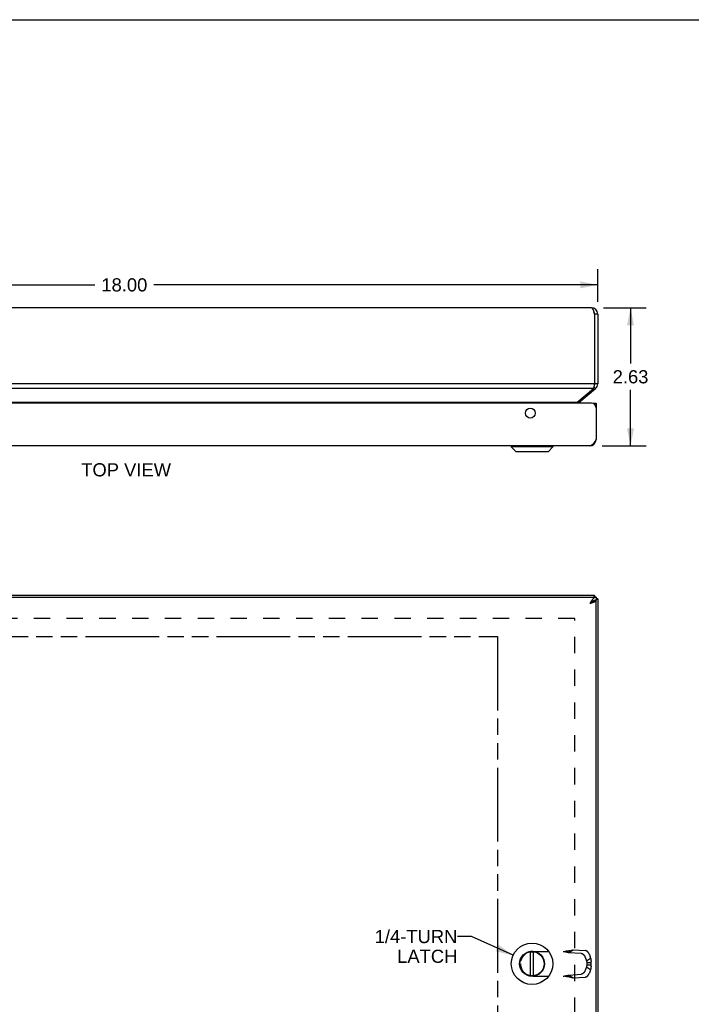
# Model space of a CAD drawing. Header units: inches. Extents: x 0 to 56.7, y 0 to 36.7.
# Tile 9 of 11: x 14.8 to 27.5, y 18 to 36.7. Entities that reach past the tile are written whole.
import ezdxf

# ---------------------------------------------------------------- set-up
doc = ezdxf.new("R2010")
doc.units = ezdxf.units.IN
doc.header["$LTSCALE"] = 3.116667
doc.header["$MEASUREMENT"] = 0
doc.linetypes.add('HIDDEN', pattern=[0.2, 0.1, -0.1])
doc.linetypes.add('PHANTOM', pattern=[0.8, 0.45, -0.05, 0.1, -0.05, 0.1, -0.05])
doc.layers.get('0').update_dxf_attribs({"linetype": 'CONTINUOUS'})
for name, color, linetype in [('AVAIL_DOOR_SPACE', 7, 'CONTINUOUS'), ('DEFAULT_2', 8, 'HIDDEN'), ('DIMENSIONS', 7, 'CONTINUOUS')]:
    doc.layers.add(name, color=color, linetype=linetype)
doc.styles.get("Standard").update_dxf_attribs({"font": 'arial.ttf'})
doc.dimstyles.new('DIMSTYLE_1', dxfattribs={"dimtxt": 0.25, "dimasz": 0.333333, "dimexe": 0.09, "dimexo": 0.07, "dimgap": 0.0375, "dimtad": 0, "dimtih": 1, "dimtoh": 1, "dimzin": 4, "dimdsep": 46, "dimtxsty": 'Standard', "dimblk": '_FILLED', "dimblk1": '_FILLED', "dimblk2": '_FILLED', "dimcen": 0.09, "dimazin": 1, "dimtfac": 1, "dimtofl": 0, "dimtmove": 0, "dimatfit": 3, "dimldrblk": '_FILLED', "dimfxl": 0, "dimtolj": 1, "dimtzin": 4, "dimarcsym": 0})
doc.dimstyles.get("Standard").update_dxf_attribs({"dimtxt": 0.283333, "dimasz": 0.333333, "dimexe": 0.09, "dimexo": 0.07, "dimgap": 0.09, "dimtad": 0, "dimtih": 1, "dimtoh": 1, "dimzin": 4, "dimdsep": 46, "dimtxsty": 'Standard', "dimblk": '_FILLED', "dimblk1": '_FILLED', "dimblk2": '_FILLED', "dimcen": 0.09, "dimazin": 1, "dimtp": 0.01, "dimtm": 0.01, "dimtfac": 1, "dimtofl": 0, "dimtmove": 0, "dimatfit": 3, "dimldrblk": '_FILLED', "dimfxl": 0, "dimtolj": 1, "dimtzin": 4, "dimarcsym": 0})

# ---------------------------------------------------------------- blocks, each defined once
blk = doc.blocks.new('_FILLED')
at = {"color": 0, "linetype": 'ByBlock'}
blk.add_solid([(0, 0), (-1, 0.2), (-1, -0.2)], dxfattribs=at)
blk = doc.blocks.new('*D7')
at = {"layer": 'DIMENSIONS', "color": 2, "linetype": 'Continuous'}
for p, q in [((25.856, 31.191), (26.667, 31.191)), ((26.367, 31.191), (26.367, 30.129)), ((26.367, 28.566), (26.367, 29.629)), ((25.826, 28.566), (26.667, 28.566))]:
    blk.add_line(p, q, dxfattribs=at)
at = {"layer": 'DIMENSIONS', "color": 2, "linetype": 'Continuous', "xscale": 0.3333333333, "yscale": 0.3333333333, "zscale": 0.3333333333}
for p, rotation in [((26.367, 31.191), 90), ((26.367, 28.566), 270)]:
    blk.add_blockref('_FILLED', p, dxfattribs=dict(at, rotation=rotation))
at = {"layer": 'DIMENSIONS', "color": 2, "linetype": 'Continuous', "insert": (26.367, 30.004), "char_height": 0.25, "width": 0.67937, "attachment_point": 2, "line_spacing_factor": 0.9}
blk.add_mtext('2.63', dxfattribs=at)
blk = doc.blocks.new('*D21')
at = {"layer": 'DIMENSIONS', "color": 2, "linetype": 'Continuous'}
for p, q in [((7.743, 31.305), (7.743, 31.926)), ((25.743, 31.305), (25.743, 31.926)), ((7.743, 31.626), (16.181, 31.626)), ((25.743, 31.626), (17.305, 31.626))]:
    blk.add_line(p, q, dxfattribs=at)
at = {"layer": 'DIMENSIONS', "color": 2, "linetype": 'Continuous', "xscale": 0.3333333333, "yscale": 0.3333333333, "zscale": 0.3333333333, "rotation": 180}
blk.add_blockref('_FILLED', (7.743, 31.626), dxfattribs=at)
at = {"layer": 'DIMENSIONS', "color": 2, "linetype": 'Continuous', "xscale": 0.3333333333, "yscale": 0.3333333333, "zscale": 0.3333333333}
blk.add_blockref('_FILLED', (25.743, 31.626), dxfattribs=at)
at = {"layer": 'DIMENSIONS', "color": 2, "linetype": 'Continuous', "insert": (16.743, 31.751), "char_height": 0.25, "width": 0.87361, "attachment_point": 2, "line_spacing_factor": 0.9}
blk.add_mtext('18.00', dxfattribs=at)

msp = doc.modelspace()

# ---------------------------------------------------------------- linework, layer by layer
at = {"color": 7, "linetype": 'Continuous'}
for p, q in [((0, 36.6667), (56.6667, 36.6667)), ((25.7431, 31.0712), (25.6831, 31.0712)), ((25.7003, 29.6552), (25.671, 29.6901)), ((25.7431, 29.7471), (25.6831, 29.7471)), ((25.3869, 29.3923), (25.371, 29.4113)), ((25.6526, 29.376), (25.7126, 29.376)), ((25.6526, 29.3708), (25.6526, 29.376)), ((25.7126, 29.3155), (25.7075, 29.3155)), ((25.7116, 28.6703), (25.7033, 28.6714)), ((24.1005, 28.5629), (24.8886, 28.5629)), ((24.1005, 28.5629), (24.1005, 28.5442)), ((24.8886, 28.5442), (24.1005, 28.5442)), ((24.1005, 28.5442), (24.1837, 28.461)), ((24.1837, 28.461), (24.8055, 28.461)), ((24.1887, 28.459), (24.8005, 28.459)), ((24.8886, 28.5442), (24.8055, 28.461)), ((24.8886, 28.5629), (24.8886, 28.5442)), ((25.6831, 25.7204), (25.6831, 25.6904)), ((25.7126, 25.6904), (25.7126, 25.6304)), ((25.7431, 25.6604), (25.7126, 25.6604)), ((25.7116, 25.6254), (25.6812, 25.6254)), ((24.4648, 18.4923), (24.4648, 18.9485)), ((24.5243, 18.4923), (24.5243, 18.9485))]:
    msp.add_line(p, q, dxfattribs=at)
at = {"color": 3, "linetype": 'Continuous'}
for p, q in [((25.6231, 31.1912), (7.8631, 31.1912)), ((25.6831, 31.0712), (25.6831, 29.7471)), ((25.7431, 31.0712), (25.7431, 29.7471)), ((25.6831, 29.7471), (7.8031, 29.7471)), ((25.6617, 29.6552), (7.8246, 29.6552)), ((25.3483, 29.3923), (25.6617, 29.6552)), ((25.3869, 29.3923), (25.7003, 29.6552)), ((25.3483, 29.3923), (8.1379, 29.3923)), ((25.6226, 29.376), (7.8626, 29.376)), ((25.7126, 29.376), (25.7126, 28.686)), ((25.5926, 28.566), (7.8926, 28.566)), ((7.7726, 25.6904), (25.7126, 25.6904)), ((25.6831, 25.7204), (7.8031, 25.7204)), ((25.7431, 25.6604), (25.7431, 11.7804)), ((25.6867, 25.6254), (25.6888, 25.6275)), ((25.7116, 25.6254), (25.7126, 25.6254)), ((25.7126, 11.8154), (25.7126, 25.6254))]:
    msp.add_line(p, q, dxfattribs=at)
for points in [[(25.6231, 31.1912), (25.6254, 31.191), (25.6277, 31.1903), (25.63, 31.1892), (25.6324, 31.1877), (25.6347, 31.1857), (25.637, 31.1834), (25.6393, 31.1806), (25.6416, 31.1774), (25.6439, 31.1739), (25.6462, 31.1699), (25.6485, 31.1656), (25.6508, 31.161), (25.6531, 31.156), (25.6554, 31.1508), (25.6577, 31.1452), (25.6601, 31.1393), (25.6624, 31.1333), (25.6647, 31.127), (25.667, 31.1204), (25.6693, 31.1137), (25.6716, 31.1069), (25.6739, 31.0999), (25.6762, 31.0928), (25.6785, 31.0856), (25.6808, 31.0784), (25.6831, 31.0712)], [(25.6831, 29.7471), (25.6804, 29.7341), (25.6791, 29.7276), (25.6778, 29.7212), (25.6764, 29.7148), (25.6751, 29.7086), (25.6738, 29.7024), (25.6724, 29.6964), (25.6711, 29.6906), (25.6697, 29.6849), (25.6684, 29.6794), (25.6671, 29.6741), (25.6657, 29.669), (25.6644, 29.6642), (25.663, 29.6595), (25.6617, 29.6552)], [(25.3483, 29.3923), (25.3448, 29.3893), (25.3412, 29.3862), (25.3376, 29.3828), (25.334, 29.3793), (25.3309, 29.376)], [(25.7126, 28.686), (25.708, 28.6787), (25.7033, 28.6715), (25.6987, 28.6643), (25.6941, 28.6572), (25.6895, 28.6502), (25.6849, 28.6434), (25.6803, 28.6367), (25.6756, 28.6302), (25.671, 28.6239), (25.6664, 28.6178), (25.6618, 28.612), (25.6572, 28.6064), (25.6526, 28.6011), (25.648, 28.5962), (25.6434, 28.5915), (25.6388, 28.5872), (25.6341, 28.5833), (25.6295, 28.5797), (25.6249, 28.5765), (25.6203, 28.5738), (25.6157, 28.5714), (25.6111, 28.5694), (25.6064, 28.5679), (25.6018, 28.5668), (25.5972, 28.5662), (25.5926, 28.566)], [(25.7126, 25.6904), (25.708, 25.6902), (25.7033, 25.6895), (25.6987, 25.6884), (25.6941, 25.6869), (25.6895, 25.685), (25.6849, 25.6826), (25.6803, 25.6798), (25.6756, 25.6766), (25.671, 25.6731), (25.6664, 25.6691), (25.6618, 25.6649), (25.6572, 25.6602), (25.6526, 25.6553), (25.648, 25.65), (25.6434, 25.6444), (25.6388, 25.6386), (25.6341, 25.6325), (25.6295, 25.6262), (25.6249, 25.6197), (25.6203, 25.613), (25.6157, 25.6061), (25.6111, 25.5991), (25.6064, 25.592), (25.6018, 25.5849), (25.5972, 25.5776), (25.5926, 25.5704)], [(25.6831, 25.7204), (25.6818, 25.7202), (25.6804, 25.7197), (25.6791, 25.7188), (25.6778, 25.7175), (25.6764, 25.716), (25.6751, 25.714), (25.6738, 25.7118), (25.6724, 25.7091), (25.6711, 25.7062), (25.6697, 25.703), (25.6684, 25.6994), (25.6671, 25.6956), (25.6657, 25.6915), (25.6654, 25.6904)], [(25.7431, 25.6604), (25.7429, 25.659), (25.7424, 25.6577), (25.7415, 25.6564), (25.7403, 25.655), (25.7387, 25.6537), (25.7368, 25.6524), (25.7345, 25.651), (25.7319, 25.6497), (25.729, 25.6483), (25.7257, 25.647), (25.7222, 25.6457), (25.7183, 25.6443), (25.7142, 25.643), (25.7126, 25.6425)], [(25.5926, 25.5704), (25.5992, 25.5725), (25.6058, 25.5746), (25.6124, 25.5767), (25.619, 25.5789), (25.6254, 25.581), (25.6317, 25.5831), (25.6379, 25.5852), (25.644, 25.5873), (25.6499, 25.5894), (25.6557, 25.5915), (25.6612, 25.5937), (25.6666, 25.5958), (25.6717, 25.5979), (25.6766, 25.6), (25.6812, 25.6021), (25.6855, 25.6042), (25.6896, 25.6063), (25.6934, 25.6085), (25.6968, 25.6106), (25.6999, 25.6127), (25.7027, 25.6148), (25.7052, 25.6169), (25.7073, 25.619), (25.7091, 25.6212), (25.7105, 25.6233), (25.7116, 25.6254)]]:
    msp.add_lwpolyline(points, dxfattribs=at)
at = {"color": 7, "linetype": 'Continuous'}
for points in [[(25.7126, 25.6304), (25.708, 25.6303), (25.7033, 25.63), (25.6987, 25.6294), (25.6941, 25.6286), (25.6895, 25.6277), (25.6849, 25.6265), (25.6803, 25.6251), (25.6756, 25.6235), (25.671, 25.6217), (25.6664, 25.6198), (25.6618, 25.6176), (25.6572, 25.6153), (25.6526, 25.6128), (25.648, 25.6102), (25.6434, 25.6074), (25.6388, 25.6045), (25.6341, 25.6014), (25.6295, 25.5983), (25.6249, 25.595), (25.6203, 25.5917), (25.6157, 25.5882), (25.6111, 25.5848), (25.6064, 25.5812), (25.6018, 25.5776), (25.5972, 25.574), (25.5926, 25.5704)], [(25.5926, 25.5704), (25.5965, 25.5729), (25.6004, 25.5754), (25.6043, 25.5779), (25.6081, 25.5804), (25.6119, 25.5829), (25.6155, 25.5854), (25.6191, 25.5879), (25.6226, 25.5904), (25.6259, 25.5929), (25.6291, 25.5954), (25.6321, 25.5979), (25.635, 25.6004), (25.6377, 25.6029), (25.6402, 25.6054)]]:
    msp.add_lwpolyline(points, dxfattribs=at)
at = {"color": 3, "linetype": 'Continuous'}
msp.add_circle((24.4626, 29.188), 0.094, dxfattribs=at)
at = {"color": 7, "linetype": 'Continuous'}
for radius in [0.3941, 0.2375, 0.23]:
    msp.add_circle((24.4946, 18.7204), radius, dxfattribs=at)
at = {"color": 3, "linetype": 'Continuous'}
for centre, radius, start, end in [((25.6231, 31.0712), 0.12, 0, 90), ((25.6231, 29.7471), 0.12, 310, 360), ((25.4255, 29.3463), 0.06, 130, 150.38363), ((25.6226, 29.286), 0.09, 0, 90), ((25.5926, 28.686), 0.12, 270, 360)]:
    msp.add_arc(centre, radius, start, end, dxfattribs=at)
at = {"color": 7, "linetype": 'Continuous'}
for centre, radius, start, end in [((25.6231, 31.0712), 0.06, 0, 35.78573), ((25.6231, 29.7471), 0.06, 336.89557, 360), ((24.1036, 28.5629), 0.00305, 89.99991, 180), ((24.1887, 28.4661), 0.0071, 225.00001, 270.00001), ((24.8005, 28.4661), 0.0071, 269.99999, 314.99999), ((24.8856, 28.5629), 0.00305, 0, 90.00009)]:
    msp.add_arc(centre, radius, start, end, dxfattribs=at)
at = {"layer": 'AVAIL_DOOR_SPACE', "color": 4, "linetype": 'PHANTOM'}
for p, q in [((8.5226, 24.9404), (23.8376, 24.9404)), ((23.8376, 24.9404), (23.8376, 12.5004))]:
    msp.add_line(p, q, dxfattribs=at)
at = {"layer": 'DEFAULT_2', "color": 8, "linetype": 'HIDDEN'}
for p, q in [((25.3055, 25.2827), (8.1808, 25.2827)), ((25.3055, 12.158), (25.3055, 25.2827)), ((24.5106, 18.9566), (25.1635, 18.9566)), ((25.1942, 18.9336), (25.2757, 18.9853)), ((25.1942, 18.9336), (25.4269, 18.9204)), ((25.2757, 18.9853), (25.5084, 18.9721)), ((24.2746, 18.7206), (24.2746, 18.7202)), ((25.5027, 18.8468), (25.5274, 18.7753)), ((25.5274, 18.7753), (25.6089, 18.827)), ((25.5383, 18.7425), (25.6141, 18.7425)), ((25.5383, 18.7425), (25.5383, 18.6983)), ((25.5842, 18.8985), (25.6089, 18.827)), ((25.6141, 18.7425), (25.6141, 18.6983)), ((25.5274, 18.6655), (25.5027, 18.594)), ((25.5274, 18.6655), (25.6089, 18.6137)), ((25.5383, 18.6983), (25.6141, 18.6983)), ((25.6089, 18.6137), (25.5842, 18.5422)), ((24.5106, 18.4842), (25.1635, 18.4842)), ((25.1942, 18.5071), (25.4269, 18.5204)), ((25.1942, 18.5071), (25.2757, 18.4554)), ((25.1985, 18.4751), (25.2114, 18.4717)), ((25.2114, 18.4717), (25.2232, 18.4686)), ((25.2757, 18.4554), (25.5084, 18.4686))]:
    msp.add_line(p, q, dxfattribs=at)
for points in [[(25.0877, 18.9566), (25.1015, 18.9538), (25.1152, 18.9511), (25.1287, 18.9483), (25.1421, 18.9455), (25.1554, 18.9426), (25.1685, 18.9397), (25.1814, 18.9367), (25.1942, 18.9336)], [(25.2114, 18.969), (25.2051, 18.9674), (25.1985, 18.9659), (25.1919, 18.9644), (25.1852, 18.9631), (25.1786, 18.9619), (25.1719, 18.9608), (25.1652, 18.9598), (25.1585, 18.9589), (25.1517, 18.9582), (25.145, 18.9576), (25.1383, 18.9572), (25.1316, 18.9568), (25.1249, 18.9566), (25.1185, 18.9566)], [(25.1635, 18.9566), (25.1725, 18.9589), (25.1813, 18.9611), (25.19, 18.9634), (25.1985, 18.9656), (25.2232, 18.9721)], [(25.2232, 18.9721), (25.2311, 18.9742), (25.2389, 18.9763), (25.2466, 18.9782), (25.2541, 18.9801), (25.2615, 18.9819), (25.2687, 18.9837), (25.2757, 18.9853)], [(25.4269, 18.9204), (25.4285, 18.9203), (25.4302, 18.9201), (25.4318, 18.9198), (25.4335, 18.9195), (25.4352, 18.9191), (25.437, 18.9186), (25.4387, 18.9181), (25.4405, 18.9175), (25.4422, 18.9168), (25.444, 18.9161), (25.4458, 18.9152), (25.4475, 18.9144), (25.4493, 18.9134), (25.4511, 18.9124), (25.4529, 18.9114), (25.4547, 18.9103), (25.4565, 18.9091), (25.4582, 18.9078), (25.46, 18.9066), (25.4618, 18.9052), (25.4635, 18.9038), (25.4653, 18.9023), (25.467, 18.9008), (25.4687, 18.8993), (25.4704, 18.8977), (25.4721, 18.896), (25.4737, 18.8943), (25.4754, 18.8925), (25.477, 18.8908), (25.4786, 18.8889), (25.4801, 18.8871), (25.4816, 18.8851), (25.4831, 18.8832), (25.4846, 18.8812), (25.486, 18.8792), (25.4874, 18.8772), (25.4888, 18.8751), (25.4901, 18.873), (25.4914, 18.8709), (25.4927, 18.8688), (25.4939, 18.8667), (25.495, 18.8645), (25.4962, 18.8623), (25.4972, 18.8601), (25.4983, 18.8579), (25.4993, 18.8557), (25.5002, 18.8535), (25.5011, 18.8513), (25.5019, 18.849), (25.5027, 18.8468)], [(25.5842, 18.8985), (25.5834, 18.9008), (25.5826, 18.903), (25.5817, 18.9052), (25.5808, 18.9074), (25.5798, 18.9096), (25.5787, 18.9118), (25.5777, 18.914), (25.5765, 18.9162), (25.5754, 18.9184), (25.5742, 18.9205), (25.5729, 18.9226), (25.5716, 18.9248), (25.5703, 18.9268), (25.5689, 18.9289), (25.5675, 18.9309), (25.5661, 18.9329), (25.5646, 18.9349), (25.5631, 18.9369), (25.5616, 18.9388), (25.5601, 18.9406), (25.5585, 18.9425), (25.5569, 18.9443), (25.5552, 18.946), (25.5536, 18.9477), (25.5519, 18.9494), (25.5502, 18.951), (25.5485, 18.9525), (25.5468, 18.9541), (25.545, 18.9555), (25.5433, 18.9569), (25.5415, 18.9583), (25.5398, 18.9596), (25.538, 18.9608), (25.5362, 18.962), (25.5344, 18.9631), (25.5326, 18.9642), (25.5308, 18.9652), (25.5291, 18.9661), (25.5273, 18.967), (25.5255, 18.9678), (25.5237, 18.9685), (25.522, 18.9692), (25.5202, 18.9698), (25.5185, 18.9703), (25.5168, 18.9708), (25.5151, 18.9712), (25.5134, 18.9715), (25.5117, 18.9718), (25.51, 18.972), (25.5084, 18.9721)], [(25.5274, 18.7753), (25.5285, 18.7731), (25.5295, 18.7709), (25.5305, 18.7686), (25.5315, 18.7663), (25.5324, 18.764), (25.5332, 18.7617), (25.534, 18.7593), (25.5348, 18.7569), (25.5355, 18.7546), (25.5361, 18.7522), (25.5367, 18.7497), (25.5373, 18.7473), (25.5378, 18.7449), (25.5383, 18.7425)], [(25.6089, 18.827), (25.6099, 18.8231), (25.6107, 18.8191), (25.6115, 18.8151), (25.6123, 18.811), (25.6129, 18.8069), (25.6135, 18.8028), (25.614, 18.7986), (25.6144, 18.7944), (25.6148, 18.7902), (25.6151, 18.7859), (25.6153, 18.7817), (25.6155, 18.7774), (25.6155, 18.7731), (25.6155, 18.7687), (25.6155, 18.7644), (25.6153, 18.76), (25.6151, 18.7556), (25.6149, 18.7513), (25.6145, 18.7469), (25.6141, 18.7425)], [(25.5027, 18.594), (25.5019, 18.5917), (25.5011, 18.5895), (25.5002, 18.5873), (25.4993, 18.5851), (25.4983, 18.5829), (25.4972, 18.5807), (25.4962, 18.5785), (25.495, 18.5763), (25.4939, 18.5741), (25.4927, 18.572), (25.4914, 18.5698), (25.4901, 18.5677), (25.4888, 18.5656), (25.4874, 18.5636), (25.486, 18.5616), (25.4846, 18.5595), (25.4831, 18.5576), (25.4816, 18.5556), (25.4801, 18.5537), (25.4786, 18.5519), (25.477, 18.55), (25.4754, 18.5482), (25.4737, 18.5465), (25.4721, 18.5448), (25.4704, 18.5431), (25.4687, 18.5415), (25.467, 18.54), (25.4653, 18.5384), (25.4635, 18.537), (25.4618, 18.5356), (25.46, 18.5342), (25.4582, 18.5329), (25.4565, 18.5317), (25.4547, 18.5305), (25.4529, 18.5294), (25.4511, 18.5283), (25.4493, 18.5273), (25.4475, 18.5264), (25.4458, 18.5255), (25.444, 18.5247), (25.4422, 18.524), (25.4405, 18.5233), (25.4387, 18.5227), (25.437, 18.5222), (25.4352, 18.5217), (25.4335, 18.5213), (25.4318, 18.5209), (25.4302, 18.5207), (25.4285, 18.5205), (25.4269, 18.5204)], [(25.5084, 18.4686), (25.51, 18.4688), (25.5117, 18.469), (25.5134, 18.4692), (25.5151, 18.4696), (25.5168, 18.47), (25.5185, 18.4704), (25.5202, 18.471), (25.522, 18.4716), (25.5237, 18.4723), (25.5255, 18.473), (25.5273, 18.4738), (25.5291, 18.4747), (25.5308, 18.4756), (25.5326, 18.4766), (25.5344, 18.4777), (25.5362, 18.4788), (25.538, 18.48), (25.5398, 18.4812), (25.5415, 18.4825), (25.5433, 18.4839), (25.545, 18.4853), (25.5468, 18.4867), (25.5485, 18.4882), (25.5502, 18.4898), (25.5519, 18.4914), (25.5536, 18.4931), (25.5552, 18.4948), (25.5569, 18.4965), (25.5585, 18.4983), (25.5601, 18.5001), (25.5616, 18.502), (25.5631, 18.5039), (25.5646, 18.5059), (25.5661, 18.5078), (25.5675, 18.5098), (25.5689, 18.5119), (25.5703, 18.5139), (25.5716, 18.516), (25.5729, 18.5181), (25.5742, 18.5203), (25.5754, 18.5224), (25.5765, 18.5246), (25.5777, 18.5268), (25.5787, 18.5289), (25.5798, 18.5312), (25.5808, 18.5334), (25.5817, 18.5356), (25.5826, 18.5378), (25.5834, 18.54), (25.5842, 18.5422)], [(25.5383, 18.6983), (25.5378, 18.6959), (25.5373, 18.6934), (25.5367, 18.691), (25.5361, 18.6886), (25.5355, 18.6862), (25.5348, 18.6838), (25.534, 18.6815), (25.5332, 18.6791), (25.5324, 18.6768), (25.5315, 18.6745), (25.5305, 18.6722), (25.5295, 18.6699), (25.5285, 18.6677), (25.5274, 18.6655)], [(25.6141, 18.6983), (25.6146, 18.6934), (25.6149, 18.6885), (25.6152, 18.6837), (25.6154, 18.6788), (25.6155, 18.674), (25.6155, 18.6692), (25.6155, 18.6644), (25.6153, 18.6596), (25.6151, 18.6548), (25.6148, 18.6501), (25.6143, 18.6454), (25.6138, 18.6408), (25.6132, 18.6361), (25.6126, 18.6316), (25.6118, 18.627), (25.6109, 18.6226), (25.61, 18.6181), (25.6089, 18.6137)], [(25.0877, 18.4842), (25.1015, 18.4869), (25.1152, 18.4897), (25.1287, 18.4925), (25.1421, 18.4953), (25.1554, 18.4981), (25.1685, 18.5011), (25.1814, 18.5041), (25.1942, 18.5071)], [(25.1185, 18.4842), (25.1249, 18.4841), (25.1316, 18.4839), (25.1383, 18.4836), (25.145, 18.4831), (25.1517, 18.4826), (25.1585, 18.4818), (25.1652, 18.481), (25.1719, 18.48), (25.1786, 18.4789), (25.1852, 18.4777), (25.1919, 18.4764), (25.1985, 18.4749), (25.2051, 18.4733), (25.2114, 18.4717)], [(25.1635, 18.4842), (25.1725, 18.4819), (25.1813, 18.4796), (25.19, 18.4774), (25.1985, 18.4751)], [(25.2232, 18.4686), (25.2311, 18.4665), (25.2389, 18.4645), (25.2466, 18.4626), (25.2541, 18.4607), (25.2615, 18.4588), (25.2687, 18.4571), (25.2757, 18.4554)]]:
    msp.add_lwpolyline(points, dxfattribs=at)
for centre, start, end in [((24.5106, 18.7206), 90, 180), ((24.5106, 18.7202), 180, 270)]:
    msp.add_arc(centre, 0.236, start, end, dxfattribs=at)

# ---------------------------------------------------------------- texts
at = {"layer": 'DIMENSIONS', "color": 2, "linetype": 'Continuous', "char_height": 0.25, "line_spacing_factor": 0.9}
for s, insert, width, attachment_point in [('TOP VIEW', (16.777, 28.2357), 1.703532, 2), ('1/4-TURN\\PLATCH', (23.075, 19.3636), 1.569703, 3)]:
    msp.add_mtext(s, dxfattribs=dict(at, insert=insert, width=width, attachment_point=attachment_point))

# ---------------------------------------------------------------- dimensions: what is measured, and where the dimension line sits
at = {"layer": 'DIMENSIONS', "color": 2, "linetype": 'Continuous'}
dim = msp.add_linear_dim(base=(25.7431, 31.6259), p1=(7.7431, 31.2345), p2=(25.7431, 31.2345), dimstyle='DIMSTYLE_1', dxfattribs=at)
dim.commit()
dim.dimension.update_dxf_attribs({"geometry": '*D21', "text_midpoint": (16.7537, 31.6245), "dimtype": 160})
dim = msp.add_linear_dim(base=(26.3671, 28.566), p1=(25.7865, 31.1912), p2=(25.7559, 28.566), angle=270, dimstyle='DIMSTYLE_1', dxfattribs=at)
dim.commit()
dim.dimension.update_dxf_attribs({"geometry": '*D7', "text_midpoint": (26.364, 29.8772), "dimtype": 160})

# ---------------------------------------------------------------- leaders
at = {"layer": 'DIMENSIONS', "color": 2, "linetype": 'Continuous', "annotation_type": 0, "has_hookline": 1, "hookline_direction": 1, "text_width": 1.5051}
msp.add_leader([(24.1352, 18.8819), (23.3417, 19.2386), (23.075, 19.2386)], dimstyle='Standard', override={"dimtad": 0}, dxfattribs=at)

doc.saveas('drawing.dxf')
